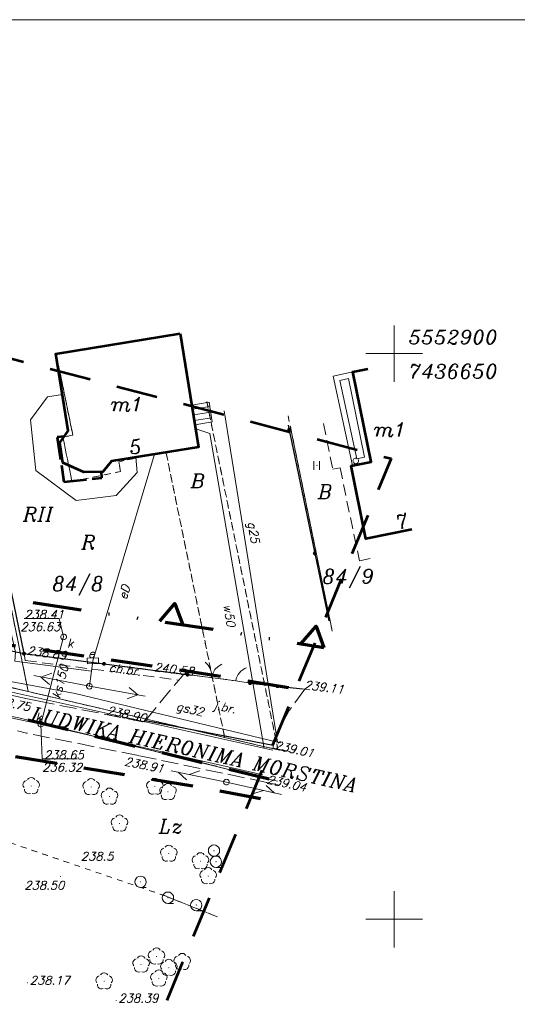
# Model space of a CAD drawing. Header units: metres. Extents: x 7436468 to 7436757, y 5552726 to 5552930.
# Tile 16 of 17: x 7436617 to 7436661, y 5552842 to 5552930. Entities that reach past the tile are written whole.
import ezdxf

# ---------------------------------------------------------------- set-up
doc = ezdxf.new("R2010")
doc.units = ezdxf.units.M
doc.header["$MEASUREMENT"] = 0
for name, pattern in [('DGN Style 2', [6.105419, 3.663252, -2.442168]), ('DGN Style 6', [11.612508, 0.006105, -2.442168, 4.273794, -2.442168, 0.006105, -2.442168]), ('PRZER1-1', [1, 0.5, -0.5]), ('PRZER2-1', [1.5, 1, -0.5]), ('PRZER3-1', [2, 1.5, -0.5]), ('PRZER4-1', [2.5, 2, -0.5])]:
    doc.linetypes.add(name, pattern=pattern)
for name, color, linetype, lineweight in [('!! TABELKA', 7, 'Continuous', 9), ('BUIB12_03', 7, 'Continuous', 13), ('EGBB01', 18, 'Continuous', 53), ('EGBB01_O', 18, 'Continuous', 53), ('EGBD03', 96, 'Continuous', 13), ('EGBD03_O', 96, 'Continuous', 13), ('EGBK02', 96, 'Continuous', 13), ('EGBK02_O', 96, 'Continuous', 13), ('EGBN11', 7, 'Continuous', 53), ('EGBP04', 96, 'Continuous', 13), ('EGBP12_01', 7, 'Continuous', 13), ('EGBS10', 7, 'Continuous', 13), ('EGBT07', 7, 'Continuous', 13), ('EGBU01', 96, 'Continuous', 13), ('EGBU01_O', 96, 'Continuous', 13), ('GELULI_O', 7, 'Continuous', 13), ('GEPADR_O', 7, 'Continuous', 13), ('GSLKOC', 7, 'Continuous', 13), ('KTCR02', 7, 'Continuous', 13), ('KTCR02_O', 7, 'Continuous', 13), ('KTJZ01', 7, 'Continuous', 13), ('KTJZ01_O', 7, 'Continuous', 13), ('KTKR01', 7, 'Continuous', 30), ('KTOK02', 7, 'Continuous', 13), ('KTOK04', 7, 'Continuous', 13), ('KTOK05_01', 7, 'Continuous', 30), ('LIN_linie_rozgraniczajace', 240, 'Continuous', 9), ('linie_zabudowy_nieprzekraczalne', 13, 'Continuous', 9), ('OBOP02', 96, 'Continuous', 13), ('PTTL05', 18, 'Continuous', 13), ('PTTU04', 18, 'Continuous', 13), ('RTPW01', 7, 'Continuous', 13), ('RTPW01_O', 7, 'Continuous', 13), ('RTPW02', 7, 'Continuous', 13), ('RTPW02_O', 7, 'Continuous', 13), ('SUPE04', 1, 'Continuous', 13), ('SUPE06', 1, 'Continuous', 13), ('SUPE06_O', 1, 'Continuous', 13), ('SUPG03', 52, 'Continuous', 13), ('SUPG03_O', 52, 'Continuous', 13), ('SUPG05', 52, 'Continuous', 13), ('SUPG05_O', 52, 'Continuous', 13), ('SUPK05', 36, 'Continuous', 13), ('SUPK05_O', 36, 'Continuous', 13), ('SUPS01_05', 36, 'Continuous', 9), ('SUPS01_05_O', 36, 'Continuous', 9), ('SUPT01', 30, 'Continuous', 13), ('SUPW03', 5, 'Continuous', 13), ('SUPW03_O', 5, 'Continuous', 13), ('SUSM', 7, 'Continuous', 13), ('SUUS15', 30, 'Continuous', 13), ('SUUS15_O', 30, 'Continuous', 13), ('zakres opracowania', 7, 'Continuous', 9)]:
    doc.layers.add(name, color=color, linetype=linetype, lineweight=lineweight)
doc.styles.add('Arial', font='arial.ttf')
doc.styles.add('Style-ITALIC_1250', font='ITALIC_1250.shx')

# ---------------------------------------------------------------- blocks, each defined once
blk = doc.blocks.new('GEPPGD1_2')
blk.add_hatch(color=0).paths.add_polyline_path([(0, -0.045), (-0.013906, -0.042798), (-0.02645, -0.036406), (-0.036406, -0.02645), (-0.042798, -0.013906), (-0.045, 0), (-0.042798, 0.013906), (-0.036406, 0.02645), (-0.02645, 0.036406), (-0.013906, 0.042798), (0, 0.045), (0.013906, 0.042798), (0.02645, 0.036406), (0.036406, 0.02645), (0.042798, 0.013906), (0.045, 0), (0.042798, -0.013906), (0.036406, -0.02645), (0.02645, -0.036406), (0.013906, -0.042798)], flags=16)
blk = doc.blocks.new('GUPISL1_4')
at = {"color": 0, "flags": 128}
blk.add_lwpolyline([(0, 0.25), (0.064705, 0.241481), (0.125, 0.216506), (0.176777, 0.176777), (0.216506, 0.125), (0.241481, 0.064705), (0.25, 0), (0.241481, -0.064705), (0.216506, -0.125), (0.176777, -0.176777), (0.125, -0.216506), (0.064705, -0.241481), (0, -0.25), (-0.064705, -0.241481), (-0.125, -0.216506), (-0.176777, -0.176777), (-0.216506, -0.125), (-0.241481, -0.064705), (-0.25, 0), (-0.241481, 0.064705), (-0.216506, 0.125), (-0.176777, 0.176777), (-0.125, 0.216506), (-0.064705, 0.241481)], close=True, dxfattribs=at)
blk = doc.blocks.new('GUPESD1_3')
at = {"color": 0, "flags": 128}
blk.add_lwpolyline([(0.5, 0.25), (0.5, -0.25), (-0.5, -0.25), (-0.5, 0.25)], close=True, dxfattribs=at)
blk = doc.blocks.new('GUPKSD1_1')
at = {"color": 0, "flags": 128}
blk.add_lwpolyline([(0, 0.25), (0.064705, 0.241481), (0.125, 0.216506), (0.176777, 0.176777), (0.216506, 0.125), (0.241481, 0.064705), (0.25, 0), (0.241481, -0.064705), (0.216506, -0.125), (0.176777, -0.176777), (0.125, -0.216506), (0.064705, -0.241481), (0, -0.25), (-0.064705, -0.241481), (-0.125, -0.216506), (-0.176777, -0.176777), (-0.216506, -0.125), (-0.241481, -0.064705), (-0.25, 0), (-0.241481, 0.064705), (-0.216506, 0.125), (-0.176777, 0.176777), (-0.125, 0.216506), (-0.064705, 0.241481)], close=True, dxfattribs=at)
blk = doc.blocks.new('GEPIPP1')
at = {"color": 0, "flags": 128}
blk.add_lwpolyline([(0, 0.25), (0.064705, 0.241481), (0.125, 0.216506), (0.176777, 0.176777), (0.216506, 0.125), (0.241481, 0.064705), (0.25, 0), (0.241481, -0.064705), (0.216506, -0.125), (0.176777, -0.176777), (0.125, -0.216506), (0.064705, -0.241481), (0, -0.25), (-0.064705, -0.241481), (-0.125, -0.216506), (-0.176777, -0.176777), (-0.216506, -0.125), (-0.241481, -0.064705), (-0.25, 0), (-0.241481, 0.064705), (-0.216506, 0.125), (-0.176777, 0.176777), (-0.125, 0.216506), (-0.064705, 0.241481)], close=True, dxfattribs=at)
blk = doc.blocks.new('GSPRDL1_1')
blk.add_hatch(color=0).paths.add_polyline_path([(0, -0.045), (-0.013906, -0.042798), (-0.02645, -0.036406), (-0.036406, -0.02645), (-0.042798, -0.013906), (-0.045, 0), (-0.042798, 0.013906), (-0.036406, 0.02645), (-0.02645, 0.036406), (-0.013906, 0.042798), (0, 0.045), (0.013906, 0.042798), (0.02645, 0.036406), (0.036406, 0.02645), (0.042798, 0.013906), (0.045, 0), (0.042798, -0.013906), (0.036406, -0.02645), (0.02645, -0.036406), (0.013906, -0.042798)], flags=16)
at = {"color": 0, "flags": 128}
for points in [[(-0.635969, -0.134326), (-0.70458, -0.024001), (-0.731429, 0.103115), (-0.713292, 0.231763), (-0.652348, 0.346501), (-0.55591, 0.433559), (-0.435555, 0.482485)], [(-0.324277, 0.563333), (-0.240553, 0.662679), (-0.127956, 0.727494), (0, 0.75), (0.127956, 0.727494), (0.240553, 0.662679), (0.324277, 0.563333)], [(0.435555, 0.482485), (0.55591, 0.433559), (0.652348, 0.346501), (0.713292, 0.231763), (0.731429, 0.103115), (0.70458, -0.024001), (0.635969, -0.134326)], [(-0.068773, -0.646351), (-0.194901, -0.677512), (-0.324092, -0.663766), (-0.440839, -0.606763), (-0.531129, -0.513345), (-0.584125, -0.394725), (-0.593465, -0.265141)], [(0.593465, -0.265141), (0.584125, -0.394725), (0.531129, -0.513345), (0.440839, -0.606763), (0.324092, -0.663766), (0.194901, -0.677512), (0.068773, -0.646351)]]:
    blk.add_lwpolyline(points, dxfattribs=at)
blk = doc.blocks.new('GSPWPN1')
blk.add_hatch(color=0).paths.add_polyline_path([(0, -0.045), (-0.011647, -0.043467), (-0.0225, -0.038971), (-0.03182, -0.03182), (-0.038971, -0.0225), (-0.043467, -0.011647), (-0.045, 0), (-0.043467, 0.011647), (-0.038971, 0.0225), (-0.03182, 0.03182), (-0.0225, 0.038971), (-0.011647, 0.043467), (0, 0.045), (0.011647, 0.043467), (0.0225, 0.038971), (0.03182, 0.03182), (0.038971, 0.0225), (0.043467, 0.011647), (0.045, 0), (0.043467, -0.011647), (0.038971, -0.0225), (0.03182, -0.03182), (0.0225, -0.038971), (0.011647, -0.043467)], flags=16)
blk = doc.blocks.new('GUPKSH1')
blk.add_hatch(color=0).paths.add_polyline_path([(0, -0.045), (-0.011647, -0.043467), (-0.0225, -0.038971), (-0.03182, -0.03182), (-0.038971, -0.0225), (-0.043467, -0.011647), (-0.045, 0), (-0.043467, 0.011647), (-0.038971, 0.0225), (-0.03182, 0.03182), (-0.0225, 0.038971), (-0.011647, 0.043467), (0, 0.045), (0.011647, 0.043467), (0.0225, 0.038971), (0.03182, 0.03182), (0.038971, 0.0225), (0.043467, 0.011647), (0.045, 0), (0.043467, -0.011647), (0.038971, -0.0225), (0.03182, -0.03182), (0.0225, -0.038971), (0.011647, -0.043467)], flags=16)
blk = doc.blocks.new('GSPWPS1')
blk.add_hatch(color=0).paths.add_polyline_path([(0, -0.045), (-0.011647, -0.043467), (-0.0225, -0.038971), (-0.03182, -0.03182), (-0.038971, -0.0225), (-0.043467, -0.011647), (-0.045, 0), (-0.043467, 0.011647), (-0.038971, 0.0225), (-0.03182, 0.03182), (-0.0225, 0.038971), (-0.011647, 0.043467), (0, 0.045), (0.011647, 0.043467), (0.0225, 0.038971), (0.03182, 0.03182), (0.038971, 0.0225), (0.043467, 0.011647), (0.045, 0), (0.043467, -0.011647), (0.038971, -0.0225), (0.03182, -0.03182), (0.0225, -0.038971), (0.011647, -0.043467)], flags=16)
blk = doc.blocks.new('GULTPR1')
at = {"color": 0, "flags": 128}
for points in [[(0, 0), (5, 0)], [(3.357107, 0), (2.491081, -0.5)], [(3.491081, 0.5), (4.357107, 0)]]:
    blk.add_lwpolyline(points, dxfattribs=at)
blk = doc.blocks.new('GULENN1')
at = {"color": 0, "flags": 128}
for points in [[(0, 0), (5, 0)], [(3.491081, 0.5), (4.357107, 0), (3.491081, -0.5)]]:
    blk.add_lwpolyline(points, dxfattribs=at)
blk = doc.blocks.new('GSLKOG2')
blk.add_hatch(color=0).paths.add_polyline_path([(0, -0.175), (-0.045293, -0.169037), (-0.0875, -0.151554), (-0.123744, -0.123744), (-0.151554, -0.0875), (-0.169037, -0.045293), (-0.175, 0), (-0.169037, 0.045293), (-0.151554, 0.0875), (-0.123744, 0.123744), (-0.0875, 0.151554), (-0.045293, 0.169037), (0, 0.175), (0.045293, 0.169037), (0.0875, 0.151554), (0.123744, 0.123744), (0.151554, 0.0875), (0.169037, 0.045293), (0.175, 0), (0.169037, -0.045293), (0.151554, -0.0875), (0.123744, -0.123744), (0.0875, -0.151554), (0.045293, -0.169037)], flags=16)
blk = doc.blocks.new('GSLKOG1')
blk.add_hatch(color=0).paths.add_polyline_path([(0, -0.175), (-0.045293, -0.169037), (-0.0875, -0.151554), (-0.123744, -0.123744), (-0.151554, -0.0875), (-0.169037, -0.045293), (-0.175, 0), (-0.169037, 0.045293), (-0.151554, 0.0875), (-0.123744, 0.123744), (-0.0875, 0.151554), (-0.045293, 0.169037), (0, 0.175), (0.045293, 0.169037), (0.0875, 0.151554), (0.123744, 0.123744), (0.151554, 0.0875), (0.169037, 0.045293), (0.175, 0), (0.169037, -0.045293), (0.151554, -0.0875), (0.123744, -0.123744), (0.0875, -0.151554), (0.045293, -0.169037)], flags=16)
blk = doc.blocks.new('GSLKBR1')
at = {"color": 0, "flags": 128}
for points in [[(1.299038, 0.75), (1.06066, 0.43934), (0.75, 0.200962), (0.388229, 0.051111), (0, 0)], [(0, 0), (0.388229, -0.051111), (0.75, -0.200962), (1.06066, -0.43934), (1.299038, -0.75)]]:
    blk.add_lwpolyline(points, dxfattribs=at)
blk = doc.blocks.new('GSLKFU1')
at = {"color": 0, "flags": 128}
blk.add_lwpolyline([(0, 0), (-0.012833, -0.195789), (-0.051111, -0.388229), (-0.114181, -0.574025), (-0.200962, -0.75), (-0.30997, -0.913142), (-0.43934, -1.06066), (-0.586858, -1.19003), (-0.75, -1.299038)], dxfattribs=at)
blk = doc.blocks.new('GSSUTR1')
at = {"color": 0, "flags": 128}
for points in [[(-0.25666, 0.36165), (-0.25666, -0.38835)], [(0.24334, -0.38835), (0.24334, 0.36165)]]:
    blk.add_lwpolyline(points, dxfattribs=at)
blk = doc.blocks.new('GSSLZK1')
at = {"color": 0, "flags": 128}
blk.add_lwpolyline([(0, 0.5), (0.154508, 0.475528), (0.293893, 0.404508), (0.404508, 0.293893), (0.475528, 0.154508), (0.5, 0), (0.475528, -0.154508), (0.404508, -0.293893), (0.293893, -0.404508), (0.154508, -0.475528), (0, -0.5), (-0.154508, -0.475528), (-0.293893, -0.404508), (-0.404508, -0.293893), (-0.475528, -0.154508), (-0.5, 0), (-0.475528, 0.154508), (-0.404508, 0.293893), (-0.293893, 0.404508), (-0.154508, 0.475528)], close=True, dxfattribs=at)
blk.add_lwpolyline([(0, -0.5), (0.5, -0.5)], dxfattribs=at)

msp = doc.modelspace()

# ---------------------------------------------------------------- linework, layer by layer
at = {"layer": '!! TABELKA', "color": 7, "linetype": 'Continuous', "lineweight": 9}
for p, q in [((7436647.5, 5552900), (7436652.5, 5552900)), ((7436647.5, 5552850), (7436652.5, 5552850))]:
    msp.add_line(p, q, dxfattribs=at)
at = {"layer": '!! TABELKA', "color": 7, "linetype": 'Continuous', "lineweight": 13, "flags": 128}
msp.add_lwpolyline([(7436757.379, 5552726.491), (7436757.379, 5552929.518), (7436468.472, 5552929.518), (7436468.472, 5552726.491)], close=True, dxfattribs=at)
at = {"layer": '!! TABELKA', "color": 7, "linetype": 'Continuous', "lineweight": 9, "flags": 128}
for points in [[(7436650, 5552897.5), (7436650, 5552902.5)], [(7436650, 5552847.5), (7436650, 5552852.5)]]:
    msp.add_lwpolyline(points, dxfattribs=at)
at = {"layer": 'BUIB12_03', "color": 7, "linetype": 'Continuous', "lineweight": 13, "flags": 128}
msp.add_lwpolyline([(7436625, 5552890.51), (7436627.15, 5552890.85), (7436627.28, 5552889.5), (7436625.41, 5552887.46), (7436621.88, 5552887.03), (7436618.31, 5552889.67), (7436617.84, 5552894.14), (7436619.34, 5552896.19), (7436620.66, 5552896.4), (7436621.18, 5552893.17), (7436620.43, 5552892.12), (7436620.71, 5552890.36), (7436622.55, 5552889.51), (7436624.23, 5552889.55)], close=True, dxfattribs=at)
at = {"layer": 'EGBB01', "color": 7, "linetype": 'Continuous', "lineweight": 53, "flags": 128}
msp.add_lwpolyline([(7436631.08, 5552901.77), (7436632.71, 5552891.72), (7436625, 5552890.51), (7436624.23, 5552889.55), (7436622.55, 5552889.51), (7436620.71, 5552890.36), (7436620.43, 5552892.12), (7436621.18, 5552893.17), (7436620.08, 5552899.99)], close=True, dxfattribs=at)
msp.add_lwpolyline([(7436651.561, 5552884.452), (7436647.51, 5552883.62), (7436646.19, 5552890.09), (7436647.97, 5552890.45), (7436646.35, 5552898.39), (7436647.664, 5552898.656)], dxfattribs=at)
at = {"layer": 'EGBD03', "color": 3, "linetype": 'Continuous', "lineweight": 13, "flags": 128}
for points in [[(7436611.259, 5552901.402), (7436617.64, 5552870.13), (7436615.82, 5552870.56), (7436612.91, 5552870.87), (7436586.68, 5552876.3), (7436579.65, 5552910.77), (7436582.42, 5552911.335)], [(7436639.899, 5552864.969), (7436638.69, 5552865.22), (7436617.64, 5552870.13), (7436611.236, 5552901.516)], [(7436644.483, 5552875.632), (7436640.809, 5552893.623)], [(7436640.843, 5552893.457), (7436644.39, 5552876.087)], [(7436638.615, 5552862.457), (7436616.68, 5552867.84), (7436607.16, 5552869.49), (7436604.81, 5552869.9), (7436579.3, 5552875.19), (7436553.22, 5552881.91), (7436548.67, 5552878.35), (7436551.63, 5552889.11), (7436553.03, 5552886.24), (7436556.1, 5552884.03), (7436562.12, 5552881.99), (7436579.22, 5552877.85), (7436586.68, 5552876.3), (7436612.91, 5552870.87), (7436615.82, 5552870.56), (7436617.64, 5552870.13), (7436638.69, 5552865.22), (7436639.514, 5552865.049)], [(7436537.208, 5552747.251), (7436560.39, 5552784.57), (7436569.63, 5552781.23), (7436581.23, 5552804.95), (7436607.16, 5552869.49), (7436616.68, 5552867.84), (7436638.604, 5552862.46)]]:
    msp.add_lwpolyline(points, dxfattribs=at)
at = {"layer": 'EGBK02', "color": 3, "linetype": 'PRZER1-1', "lineweight": 13}
for points in [[(7436620.2, 5552899.55), (7436621.59, 5552892.79), (7436620.71, 5552892.62), (7436621.51, 5552888.7), (7436625.81, 5552889.58), (7436625.64, 5552890.45), (7436629.82, 5552891.31), (7436635.01, 5552866.08), (7436617.64, 5552870.13), (7436615.82, 5552870.56), (7436612.91, 5552870.87), (7436610.14, 5552871.44), (7436603.17, 5552903.93)], [(7436640.244, 5552864.901), (7436639.72, 5552865.01), (7436633.428, 5552895.783)], [(7436640.632, 5552894.49), (7436644.518, 5552875.46)], [(7436634.066, 5552850.341), (7436629.77, 5552852.06), (7436603.75, 5552860.99), (7436593.46, 5552864.52), (7436552.08, 5552875.38), (7436554.17, 5552881.67), (7436579.3, 5552875.19), (7436604.81, 5552869.9), (7436607.16, 5552869.49), (7436616.68, 5552867.84), (7436639.42, 5552862.26), (7436639.687, 5552862.205)], [(7436607.572, 5552785.874), (7436580.19, 5552795.27), (7436577.22, 5552796.74), (7436581.23, 5552804.95), (7436591.5, 5552830.51), (7436596.668, 5552843.376), (7436545.438, 5552858.761), (7436552.08, 5552875.38), (7436593.46, 5552864.52), (7436603.75, 5552860.99), (7436629.77, 5552852.06), (7436633.727, 5552850.477)]]:
    msp.add_lwpolyline(points, dxfattribs=at)
at = {"layer": 'EGBN11', "color": 7, "linetype": 'PRZER4-1', "lineweight": 53}
msp.add_lwpolyline([(7436624.12, 5552889.54), (7436622.55, 5552889.51), (7436620.71, 5552890.36), (7436620.43, 5552892.12), (7436620.83, 5552892.68), (7436620.19, 5552892.62), (7436620.8, 5552888.67), (7436624.16, 5552889.03)], close=True, dxfattribs=at)
at = {"layer": 'EGBS10', "color": 7, "linetype": 'Continuous', "lineweight": 13, "flags": 128}
msp.add_lwpolyline([(7436632.11, 5552895.45), (7436633.64, 5552895.7), (7436633.91, 5552893.98), (7436632.39, 5552893.72)], close=True, dxfattribs=at)
for points in [[(7436633.699, 5552895.326), (7436632.17, 5552895.079)], [(7436633.776, 5552894.832), (7436632.25, 5552894.585)], [(7436633.854, 5552894.338), (7436632.33, 5552894.091)]]:
    msp.add_lwpolyline(points, dxfattribs=at)
at = {"layer": 'EGBT07', "color": 7, "linetype": 'Continuous', "lineweight": 13, "flags": 128}
for points in [[(7436646.35, 5552898.39), (7436644.61, 5552898.01), (7436646.33, 5552890.12), (7436647.96, 5552890.47)], [(7436645.961, 5552897.793), (7436645.205, 5552897.628), (7436646.712, 5552890.713), (7436647.372, 5552890.855)]]:
    msp.add_lwpolyline(points, close=True, dxfattribs=at)
at = {"layer": 'EGBU01', "color": 3, "linetype": 'PRZER1-1', "lineweight": 13}
for points in [[(7436611.241, 5552901.491), (7436617.64, 5552870.13), (7436615.82, 5552870.56), (7436612.91, 5552870.87), (7436610.14, 5552871.44), (7436603.17, 5552903.93)], [(7436620.315, 5552898.99), (7436621.59, 5552892.79), (7436620.71, 5552892.62), (7436621.51, 5552888.7), (7436625.81, 5552889.58), (7436625.64, 5552890.45), (7436629.82, 5552891.31), (7436635.01, 5552866.08), (7436617.64, 5552870.13), (7436611.249, 5552901.453)], [(7436633.459, 5552895.629), (7436639.72, 5552865.01), (7436638.69, 5552865.22), (7436635.01, 5552866.08), (7436629.82, 5552891.31), (7436625.64, 5552890.45), (7436625.81, 5552889.58), (7436621.51, 5552888.7), (7436620.71, 5552892.62), (7436621.59, 5552892.79), (7436620.329, 5552898.922)], [(7436640.362, 5552864.876), (7436639.72, 5552865.01), (7436633.459, 5552895.63)], [(7436640.823, 5552893.555), (7436644.431, 5552875.884)], [(7436644.358, 5552876.243), (7436640.849, 5552893.429)], [(7436639.136, 5552862.33), (7436616.68, 5552867.84), (7436607.16, 5552869.49), (7436604.81, 5552869.9), (7436579.3, 5552875.19), (7436554.17, 5552881.67), (7436553.22, 5552881.91), (7436548.67, 5552878.35), (7436551.63, 5552889.11), (7436553.03, 5552886.24), (7436556.1, 5552884.03), (7436562.12, 5552881.99), (7436573.57, 5552879.22), (7436579.22, 5552877.85), (7436586.68, 5552876.3), (7436597.06, 5552874.15), (7436610.14, 5552871.44), (7436612.91, 5552870.87), (7436615.82, 5552870.56), (7436617.64, 5552870.13), (7436635.01, 5552866.08), (7436638.69, 5552865.22), (7436639.72, 5552865.01), (7436640.323, 5552864.884)], [(7436634.379, 5552850.216), (7436629.77, 5552852.06), (7436603.75, 5552860.99), (7436607.16, 5552869.49), (7436616.68, 5552867.84), (7436639.1, 5552862.339)], [(7436623.583, 5552824.576), (7436594.17, 5552829.7), (7436591.5, 5552830.51), (7436596.668, 5552843.376), (7436603.75, 5552860.99), (7436629.77, 5552852.06), (7436633.927, 5552850.397)]]:
    msp.add_lwpolyline(points, dxfattribs=at)
at = {"layer": 'GSLKOC', "color": 7, "linetype": 'PRZER2-1', "lineweight": 13}
msp.add_lwpolyline([(7436643.753, 5552893.813), (7436644.57, 5552889.78), (7436645.22, 5552889.91), (7436646.93, 5552881.7), (7436647.89, 5552881.88)], dxfattribs=at)
at = {"layer": 'KTCR02', "color": 7, "linetype": 'PRZER2-1', "lineweight": 13}
msp.add_lwpolyline([(7436617.27, 5552873.48), (7436617.38, 5552872.87), (7436630.95, 5552871.15), (7436631.41, 5552871.68)], close=True, dxfattribs=at)
at = {"layer": 'KTJZ01', "color": 7, "linetype": 'PRZER3-1', "lineweight": 13}
for points in [[(7436551.48, 5552891.83), (7436551.26, 5552890.81), (7436551.25, 5552889.8), (7436551.51, 5552888.88), (7436552.25, 5552887.5), (7436552.82, 5552886.55), (7436553.41, 5552885.81), (7436554.34, 5552884.95), (7436555.48, 5552884.1), (7436556.22, 5552883.57), (7436557.83, 5552882.91), (7436559.87, 5552882.19), (7436562.14, 5552881.46), (7436564.94, 5552880.75), (7436572.86, 5552878.72), (7436577.88, 5552877.64), (7436586.72, 5552875.91), (7436597.89, 5552873.77), (7436608.17, 5552871.6), (7436617.42, 5552869.52)], [(7436617.42, 5552869.52), (7436618.47, 5552869.3), (7436627.9, 5552867.44), (7436628, 5552867.58), (7436639.31, 5552865.38), (7436639.3, 5552865.13), (7436640.786, 5552864.83)], [(7436639.868, 5552861.859), (7436638.73, 5552862.1), (7436627.38, 5552864.47), (7436617.49, 5552866.46), (7436616.68, 5552866.66)]]:
    msp.add_lwpolyline(points, dxfattribs=at)
msp.add_lwpolyline([(7436628, 5552867.58), (7436630.95, 5552871.15), (7436631.41, 5552871.68), (7436631.72, 5552871.63), (7436636, 5552871.08), (7436637.26, 5552870.87), (7436642.11, 5552870.34), (7436640.73, 5552868.45), (7436639.73, 5552866.6), (7436639.31, 5552865.38)], close=True, dxfattribs=at)
at = {"layer": 'KTKR01', "color": 7, "linetype": 'Continuous', "lineweight": 30, "flags": 128}
msp.add_lwpolyline([(7436628, 5552867.58), (7436639.31, 5552865.38)], dxfattribs=at)
at = {"layer": 'KTOK02', "color": 7, "linetype": 'Continuous', "lineweight": 13, "flags": 128}
msp.add_lwpolyline([(7436636, 5552871.08), (7436631.72, 5552871.63)], dxfattribs=at)
at = {"layer": 'KTOK04', "color": 7, "linetype": 'Continuous', "lineweight": 13, "flags": 128}
msp.add_lwpolyline([(7436637.26, 5552870.87), (7436636, 5552871.08)], dxfattribs=at)
at = {"layer": 'KTOK05_01', "color": 7, "linetype": 'Continuous', "lineweight": 30, "flags": 128}
for points in [[(7436617.27, 5552873.48), (7436611.468, 5552901.604)], [(7436640.642, 5552893.683), (7436642.01, 5552887.02), (7436644.227, 5552876.395)], [(7436606.71, 5552875.64), (7436617.27, 5552873.48), (7436631.41, 5552871.68), (7436631.72, 5552871.63)], [(7436637.26, 5552870.87), (7436641.906, 5552870.362)]]:
    msp.add_lwpolyline(points, dxfattribs=at)
at = {"layer": 'LIN_linie_rozgraniczajace', "color": 9, "linetype": 'DGN Style 2', "lineweight": 70, "flags": 128}
for points in [[(7436556.826, 5552892.302), (7436561.247, 5552885.244), (7436585.911, 5552880.07), (7436596.245, 5552877.902), (7436608.13, 5552875.42), (7436616.821, 5552874.136), (7436633.871, 5552871.617), (7436641.689, 5552870.308)], [(7436638.961, 5552862.373), (7436616.68, 5552867.84), (7436604.81, 5552869.9), (7436579.3, 5552875.19), (7436553.22, 5552881.91), (7436548.67, 5552878.35), (7436540.41, 5552856.74), (7436531.21, 5552832.63), (7436520.44, 5552802.09), (7436520.17, 5552801.174), (7436520.15, 5552801.18), (7436516.07, 5552802.82), (7436508.66, 5552805.79), (7436489.892, 5552811.845)], [(7436638.187, 5552860.637), (7436632.315, 5552861.738), (7436605.818, 5552866.15), (7436558.46, 5552875.552), (7436550.798, 5552872.174)]]:
    msp.add_lwpolyline(points, dxfattribs=at)
at = {"layer": 'linie_zabudowy_nieprzekraczalne', "color": 9, "linetype": 'DGN Style 6', "lineweight": 70, "flags": 128}
msp.add_lwpolyline([(7436560.491, 5552893.987), (7436563.734, 5552888.809), (7436597.065, 5552881.817), (7436608.832, 5552879.36), (7436634.494, 5552875.568), (7436643.782, 5552874.013)], dxfattribs=at)
at = {"layer": 'linie_zabudowy_nieprzekraczalne', "color": 9, "linetype": 'Continuous', "lineweight": 70, "flags": 128}
for points in [[(7436629.269, 5552876.34), (7436630.616, 5552877.91), (7436631.317, 5552876.038)], [(7436641.74, 5552874.355), (7436643.117, 5552875.899), (7436643.782, 5552874.013)]]:
    msp.add_lwpolyline(points, dxfattribs=at)
at = {"layer": 'PTTL05', "color": 7, "linetype": 'PRZER2-1', "lineweight": 13}
for points in [[(7436634.07, 5552856.08), (7436634.06, 5552856.06), (7436634.08, 5552856.06)], [(7436634.24, 5552855.1), (7436634.23, 5552855.08), (7436634.25, 5552855.08)], [(7436627.58, 5552853.32), (7436627.57, 5552853.3), (7436627.59, 5552853.3)], [(7436630, 5552851.92), (7436629.99, 5552851.9), (7436630.01, 5552851.9)], [(7436632.5, 5552851.27), (7436632.49, 5552851.25), (7436632.51, 5552851.25)]]:
    msp.add_lwpolyline(points, close=True, dxfattribs=at)
at = {"layer": 'PTTU04', "color": 7, "linetype": 'PRZER2-1', "lineweight": 13}
msp.add_lwpolyline([(7436643.17, 5552890.14), (7436643.16, 5552890.12), (7436643.18, 5552890.12)], close=True, dxfattribs=at)
at = {"layer": 'SUPE04', "color": 1, "linetype": 'Continuous', "lineweight": 13, "flags": 128}
for points in [[(7436623.36, 5552872.84), (7436623.25, 5552871.94), (7436616.47, 5552872.82), (7436616.53, 5552873.62), (7436613, 5552888.82), (7436607.29, 5552887.75), (7436607.08, 5552888.37), (7436605.42, 5552888.06)], [(7436623.05, 5552870.6), (7436623.36, 5552872.84)]]:
    msp.add_lwpolyline(points, dxfattribs=at)
at = {"layer": 'SUPE06', "color": 1, "linetype": 'Continuous', "lineweight": 13, "flags": 128}
msp.add_lwpolyline([(7436628.8, 5552891.11), (7436623.36, 5552872.84)], dxfattribs=at)
at = {"layer": 'SUPG03', "color": 2, "linetype": 'Continuous', "lineweight": 13, "flags": 128}
msp.add_lwpolyline([(7436557.67, 5552884.21), (7436603.9, 5552873.92), (7436611.36, 5552872.15), (7436614.45, 5552871.3), (7436621.78, 5552869.96), (7436639.68, 5552865.67), (7436639.952, 5552865.61)], dxfattribs=at)
at = {"layer": 'SUPG05', "color": 2, "linetype": 'Continuous', "lineweight": 13, "flags": 128}
msp.add_lwpolyline([(7436639.68, 5552865.67), (7436634.964, 5552894.957)], dxfattribs=at)
at = {"layer": 'SUPK05', "color": 14, "linetype": 'Continuous', "lineweight": 13, "flags": 128}
for points in [[(7436519.47, 5552754.431), (7436520.01, 5552757.69), (7436514.14, 5552787.96), (7436517.09, 5552803.85), (7436523.52, 5552822.92), (7436531.38, 5552844.14), (7436542.14, 5552874.24), (7436545.47, 5552884.11), (7436582.21, 5552874.98), (7436618.75, 5552867.25), (7436638.396, 5552862.777)], [(7436618.75, 5552867.25), (7436620.77, 5552874.96)]]:
    msp.add_lwpolyline(points, dxfattribs=at)
at = {"layer": 'SUPS01_05_O', "color": 14, "linetype": 'Continuous', "lineweight": 13, "flags": 128}
for points in [[(7436617.29, 5552876.603), (7436620.37, 5552876.603), (7436620.77, 5552874.96)], [(7436618.75, 5552867.25), (7436618.88, 5552864.187), (7436621.96, 5552864.187)]]:
    msp.add_lwpolyline(points, dxfattribs=at)
at = {"layer": 'SUPW03', "color": 152, "linetype": 'Continuous', "lineweight": 13, "flags": 128}
for points in [[(7436638.51, 5552865.09), (7436633.7, 5552892.95), (7436632.45, 5552893.34)], [(7436550.02, 5552887.68), (7436550.76, 5552886.99), (7436563.13, 5552881.9), (7436596.7, 5552874.57), (7436612.99, 5552870.78), (7436639.277, 5552864.949)]]:
    msp.add_lwpolyline(points, dxfattribs=at)
at = {"layer": 'zakres opracowania', "color": 190, "linetype": 'DGN Style 2', "lineweight": 53, "flags": 128}
msp.add_lwpolyline([(7436531.014, 5552921.986), (7436649.747, 5552890.718), (7436587.955, 5552741.704), (7436573.728, 5552747.06), (7436566.299, 5552735.162), (7436479.463, 5552772.188), (7436485.404, 5552797.373)], close=True, dxfattribs=at)

# ---------------------------------------------------------------- block references
at = {"layer": 'EGBP04', "color": 7, "linetype": 'Continuous', "lineweight": 13}
for p in [(7436617.64, 5552870.13), (7436638.69, 5552865.22)]:
    msp.add_blockref('GEPPGD1_2', p, dxfattribs=at)
at = {"layer": 'EGBP12_01', "color": 7, "linetype": 'Continuous', "lineweight": 13}
msp.add_blockref('GEPIPP1', (7436646.61, 5552890.52), dxfattribs=at)
at = {"layer": 'KTOK02', "color": 7, "linetype": 'Continuous', "lineweight": 13, "rotation": 82.67735599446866}
msp.add_blockref('GSLKBR1', (7436633.86, 5552871.355), dxfattribs=at)
at = {"layer": 'KTOK04', "color": 7, "linetype": 'Continuous', "lineweight": 13, "rotation": 170.5376777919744}
msp.add_blockref('GSLKFU1', (7436636, 5552871.08), dxfattribs=at)
at = {"layer": 'KTOK05_01', "color": 7, "linetype": 'Continuous', "lineweight": 30}
for name, p, rotation in [('GSLKOG2', (7436640.725, 5552893.28), 281.6000574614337), ('GSLKOG2', (7436640.725, 5552893.28), 281.6000574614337), ('GSLKOG2', (7436642.984, 5552882.351), 281.784748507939), ('GSLKOG2', (7436642.984, 5552882.351), 281.784748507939), ('GSLKOG1', (7436617.27, 5552873.48), 101.6562425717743), ('GSLKOG2', (7436624.34, 5552872.58), 352.7453554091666), ('GSLKOG2', (7436624.34, 5552872.58), 352.7453554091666), ('GSLKOG1', (7436631.72, 5552871.63), 350.8376529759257), ('GSLKOG1', (7436637.26, 5552870.87), 353.7635578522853), ('GSLKOG2', (7436639.685, 5552870.605), 353.7635578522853), ('GSLKOG2', (7436639.685, 5552870.605), 353.7635578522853)]:
    msp.add_blockref(name, p, dxfattribs=dict(at, rotation=rotation))
at = {"layer": 'OBOP02', "color": 3, "linetype": 'Continuous', "lineweight": 13}
for p in [(7436617.91, 5552861.78), (7436623.2, 5552861.7), (7436628.84, 5552861.73), (7436630, 5552861.26), (7436624.82, 5552860.85), (7436625.71, 5552858.47), (7436630.07, 5552855.81), (7436632.87, 5552855.14), (7436633.56, 5552853.82), (7436628.99, 5552846.72), (7436627.62, 5552846.01), (7436630.08, 5552845.72), (7436631.26, 5552846.24), (7436624.35, 5552844.52), (7436629.2, 5552844.78)]:
    msp.add_blockref('GSPRDL1_1', p, dxfattribs=at)
at = {"layer": 'PTTL05', "color": 7, "linetype": 'Continuous', "lineweight": 13}
for p in [(7436634.07, 5552856.07), (7436634.24, 5552855.09), (7436627.58, 5552853.31), (7436630, 5552851.91), (7436632.5, 5552851.26)]:
    msp.add_blockref('GSSLZK1', p, dxfattribs=at)
at = {"layer": 'PTTU04', "color": 7, "linetype": 'Continuous', "lineweight": 13}
msp.add_blockref('GSSUTR1', (7436643.17, 5552890.13), dxfattribs=at)
at = {"layer": 'RTPW01', "color": 7, "linetype": 'Continuous', "lineweight": 13}
msp.add_blockref('GSPWPN1', (7436624.87, 5552855.31), dxfattribs=at)
at = {"layer": 'RTPW02', "color": 7, "linetype": 'Continuous', "lineweight": 13}
for p in [(7436617.27, 5552873.48), (7436631.41, 5552871.68), (7436642.11, 5552870.34), (7436617.42, 5552869.52), (7436627.9, 5552867.44), (7436627.38, 5552864.47), (7436639.3, 5552865.13), (7436638.73, 5552862.1), (7436620.5, 5552853.77), (7436617.59, 5552844.38), (7436625.42, 5552842.83)]:
    msp.add_blockref('GSPWPS1', p, dxfattribs=at)
at = {"layer": 'SUPE04', "color": 1, "linetype": 'Continuous', "lineweight": 13}
for rotation in [169.1924418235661, 349.8649025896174]:
    msp.add_blockref('GULENN1', (7436623.05, 5552870.6), dxfattribs=dict(at, rotation=rotation))
at = {"layer": 'SUPS01_05', "color": 14, "linetype": 'Continuous', "lineweight": 9}
for p in [(7436620.77, 5552874.96), (7436618.75, 5552867.25)]:
    msp.add_blockref('GUPKSH1', p, dxfattribs=at)
at = {"layer": 'SUPT01', "color": 40, "linetype": 'Continuous', "lineweight": 13}
for rotation in [168.4462388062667, 347.1527376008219]:
    msp.add_blockref('GULTPR1', (7436635.17, 5552862.13), dxfattribs=dict(at, rotation=rotation))
at = {"layer": 'SUSM', "color": 7, "linetype": 'Continuous', "lineweight": 13}
for p in [(7436623.05, 5552870.6), (7436635.17, 5552862.13)]:
    msp.add_blockref('GUPISL1_4', p, dxfattribs=at)
at = {"layer": 'SUUS15', "color": 14, "linetype": 'Continuous', "lineweight": 13}
for p in [(7436620.77, 5552874.96), (7436618.75, 5552867.25)]:
    msp.add_blockref('GUPKSD1_1', p, dxfattribs=at)
at = {"layer": 'SUUS15', "color": 1, "linetype": 'Continuous', "lineweight": 13, "rotation": 2.290398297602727}
msp.add_blockref('GUPESD1_3', (7436623.36, 5552872.84), dxfattribs=at)

# ---------------------------------------------------------------- texts
at = {"layer": '!! TABELKA', "color": 7, "linetype": 'Continuous', "lineweight": 9, "insert": (7436651.291, 5552897.815), "char_height": 1.25, "attachment_point": 7, "line_spacing_factor": 0.722892, "style": 'Style-ITALIC_1250'}
msp.add_mtext('5552900\\P \\P7436650', dxfattribs=at)
at = {"layer": 'EGBB01_O', "color": 7, "linetype": 'Continuous', "lineweight": 9, "char_height": 1.25, "attachment_point": 8, "line_spacing_factor": 0.722892, "style": 'Arial'}
for insert in [(7436626.395, 5552894.911), (7436649.653, 5552892.67)]:
    msp.add_mtext('\\FITALIC_1250.shx;m1', dxfattribs=dict(at, insert=insert))
at = {"layer": 'EGBD03_O', "color": 3, "linetype": 'Continuous', "lineweight": 13, "char_height": 1.25, "attachment_point": 7, "rotation": 359.99979, "line_spacing_factor": 0.722892, "style": 'Arial'}
for s, insert in [('\\FITALIC_1250.shx;84/9', (7436643.666, 5552879.274)), ('\\FITALIC_1250.shx;84/8', (7436619.769, 5552878.627))]:
    msp.add_mtext(s, dxfattribs=dict(at, insert=insert))
at = {"layer": 'EGBK02_O', "color": 3, "linetype": 'Continuous', "lineweight": 13, "insert": (7436617.182, 5552885.187), "char_height": 1.25, "attachment_point": 7, "rotation": 359.99979, "line_spacing_factor": 0.722892, "style": 'Arial'}
msp.add_mtext('\\FITALIC_1250.shx;RII', dxfattribs=at)
at = {"layer": 'EGBU01_O', "color": 3, "linetype": 'Continuous', "lineweight": 13, "char_height": 1.25, "attachment_point": 7, "rotation": 359.99979, "line_spacing_factor": 0.722892, "style": 'Arial'}
for s, insert in [('\\FITALIC_1250.shx;B', (7436632.02, 5552888.125)), ('\\FITALIC_1250.shx;B', (7436643.261, 5552887.172)), ('\\FITALIC_1250.shx;R', (7436622.343, 5552882.719))]:
    msp.add_mtext(s, dxfattribs=dict(at, insert=insert))
at = {"layer": 'EGBU01_O', "color": 3, "linetype": 'Continuous', "lineweight": 13, "insert": (7436630.267, 5552857.607), "char_height": 1.25, "attachment_point": 8, "line_spacing_factor": 0.722892, "style": 'Arial'}
msp.add_mtext('\\FITALIC_1250.shx;Lz', dxfattribs=at)
at = {"layer": 'GELULI_O', "color": 7, "linetype": 'Continuous', "lineweight": 9, "insert": (7436632.204, 5552864.402), "char_height": 1.25, "attachment_point": 8, "rotation": 347.47119, "line_spacing_factor": 0.722892, "style": 'Arial'}
msp.add_mtext('\\FITALIC_1250.shx;LUDWIKA HIERONIMA MORSTINA', dxfattribs=at)
at = {"layer": 'GEPADR_O', "color": 7, "linetype": 'Continuous', "lineweight": 9, "char_height": 1.25, "attachment_point": 8, "line_spacing_factor": 0.722892, "style": 'Arial'}
for s, insert, rotation in [('\\FITALIC_1250.shx;5', (7436627.221, 5552891.159), 8.74597), ('\\FITALIC_1250.shx;7', (7436650.92, 5552884.594), 17.74447)]:
    msp.add_mtext(s, dxfattribs=dict(at, insert=insert, rotation=rotation))
at = {"layer": 'KTCR02_O', "color": 7, "linetype": 'Continuous', "lineweight": 9, "insert": (7436626.161, 5552871.72), "char_height": 0.75, "attachment_point": 8, "rotation": 352.20012, "line_spacing_factor": 0.722892, "style": 'Arial'}
msp.add_mtext('\\FITALIC_1250.shx;ch.br.', dxfattribs=at)
at = {"layer": 'KTJZ01_O', "color": 7, "linetype": 'Continuous', "lineweight": 9, "insert": (7436634.906, 5552868.148), "char_height": 0.75, "attachment_point": 8, "rotation": 347.87538, "line_spacing_factor": 0.722892, "style": 'Arial'}
msp.add_mtext('\\FITALIC_1250.shx;j.br.', dxfattribs=at)
at = {"layer": 'RTPW01_O', "color": 7, "linetype": 'Continuous', "lineweight": 9, "insert": (7436622.292, 5552855.196), "char_height": 0.75, "attachment_point": 7, "rotation": 359.99979, "line_spacing_factor": 0.722892, "style": 'Arial'}
msp.add_mtext('\\FITALIC_1250.shx;238.5', dxfattribs=at)
at = {"layer": 'RTPW02_O', "color": 7, "linetype": 'Continuous', "lineweight": 9, "char_height": 0.75, "attachment_point": 7, "line_spacing_factor": 0.722892, "style": 'Arial'}
for s, insert, rotation in [('\\FITALIC_1250.shx;238.89', (7436617.487, 5552873.412), 352.22659), ('\\FITALIC_1250.shx;240.58', (7436628.734, 5552871.937), 353.4389), ('\\FITALIC_1250.shx;239.11', (7436642.002, 5552870.363), 353.10631), ('\\FITALIC_1250.shx;238.75', (7436614.28, 5552869.096), 348.45833), ('\\FITALIC_1250.shx;238.90', (7436624.536, 5552868.137), 347.94789), ('\\FITALIC_1250.shx;239.01', (7436639.358, 5552865.057), 347.62459), ('\\FITALIC_1250.shx;238.91', (7436626.091, 5552863.624), 348.66336), ('\\FITALIC_1250.shx;239.04', (7436638.69, 5552862.02), 347.85766), ('\\FITALIC_1250.shx;238.50', (7436617.302, 5552852.625), 360), ('\\FITALIC_1250.shx;238.17', (7436617.778, 5552844.233), 360), ('\\FITALIC_1250.shx;238.39', (7436625.622, 5552842.654), 360)]:
    msp.add_mtext(s, dxfattribs=dict(at, insert=insert, rotation=rotation))
at = {"layer": 'SUPE06_O', "color": 1, "linetype": 'Continuous', "lineweight": 9, "insert": (7436626.323, 5552878.194), "char_height": 0.75, "attachment_point": 7, "rotation": 73.69809, "line_spacing_factor": 0.722892, "style": 'Arial'}
msp.add_mtext('\\FITALIC_1250.shx;eD', dxfattribs=at)
at = {"layer": 'SUPG03_O', "color": 7, "linetype": 'Continuous', "lineweight": 9, "insert": (7436630.614, 5552868.255), "char_height": 0.75, "attachment_point": 7, "rotation": 346.66296, "line_spacing_factor": 0.722892, "style": 'Arial'}
msp.add_mtext('\\FITALIC_1250.shx;gs32', dxfattribs=at)
at = {"layer": 'SUPG05_O', "color": 7, "linetype": 'Continuous', "lineweight": 9, "insert": (7436636.812, 5552885.048), "char_height": 0.75, "attachment_point": 7, "rotation": 279.30457, "line_spacing_factor": 0.722892, "style": 'Arial'}
msp.add_mtext('\\FITALIC_1250.shx;g25', dxfattribs=at)
at = {"layer": 'SUPK05_O', "color": 14, "linetype": 'Continuous', "lineweight": 9, "insert": (7436620.446, 5552869.452), "char_height": 0.75, "attachment_point": 7, "rotation": 75.34304, "line_spacing_factor": 0.722892, "style": 'Arial'}
msp.add_mtext('\\FITALIC_1250.shx;ks150', dxfattribs=at)
at = {"layer": 'SUPS01_05_O', "color": 14, "linetype": 'Continuous', "lineweight": 9, "char_height": 0.75, "attachment_point": 7, "rotation": 359.99979, "line_spacing_factor": 0.722892, "style": 'Arial'}
for s, insert in [('\\FITALIC_1250.shx;238.41', (7436617.29, 5552876.575)), ('\\FITALIC_1250.shx;236.63', (7436616.948, 5552875.48)), ('\\FITALIC_1250.shx;238.65', (7436619.027, 5552864.159)), ('\\FITALIC_1250.shx;236.32', (7436618.88, 5552863.064))]:
    msp.add_mtext(s, dxfattribs=dict(at, insert=insert))
at = {"layer": 'SUPW03_O', "color": 152, "linetype": 'Continuous', "lineweight": 9, "insert": (7436634.892, 5552877.786), "char_height": 0.75, "attachment_point": 7, "rotation": 279.85287, "line_spacing_factor": 0.722892, "style": 'Arial'}
msp.add_mtext('\\FITALIC_1250.shx;w50', dxfattribs=at)
at = {"layer": 'SUUS15_O', "color": 14, "linetype": 'Continuous', "lineweight": 9, "char_height": 0.75, "attachment_point": 7, "rotation": 359.99979, "line_spacing_factor": 0.722892, "style": 'Arial'}
for insert in [(7436621.083, 5552874.03), (7436618.273, 5552867.494)]:
    msp.add_mtext('\\FITALIC_1250.shx;k', dxfattribs=dict(at, insert=insert))
at = {"layer": 'SUUS15_O', "color": 1, "linetype": 'Continuous', "lineweight": 9, "insert": (7436622.945, 5552873.119), "char_height": 0.75, "attachment_point": 7, "rotation": 359.99979, "line_spacing_factor": 0.722892, "style": 'Arial'}
msp.add_mtext('\\FITALIC_1250.shx;e', dxfattribs=at)

doc.saveas('drawing.dxf')
